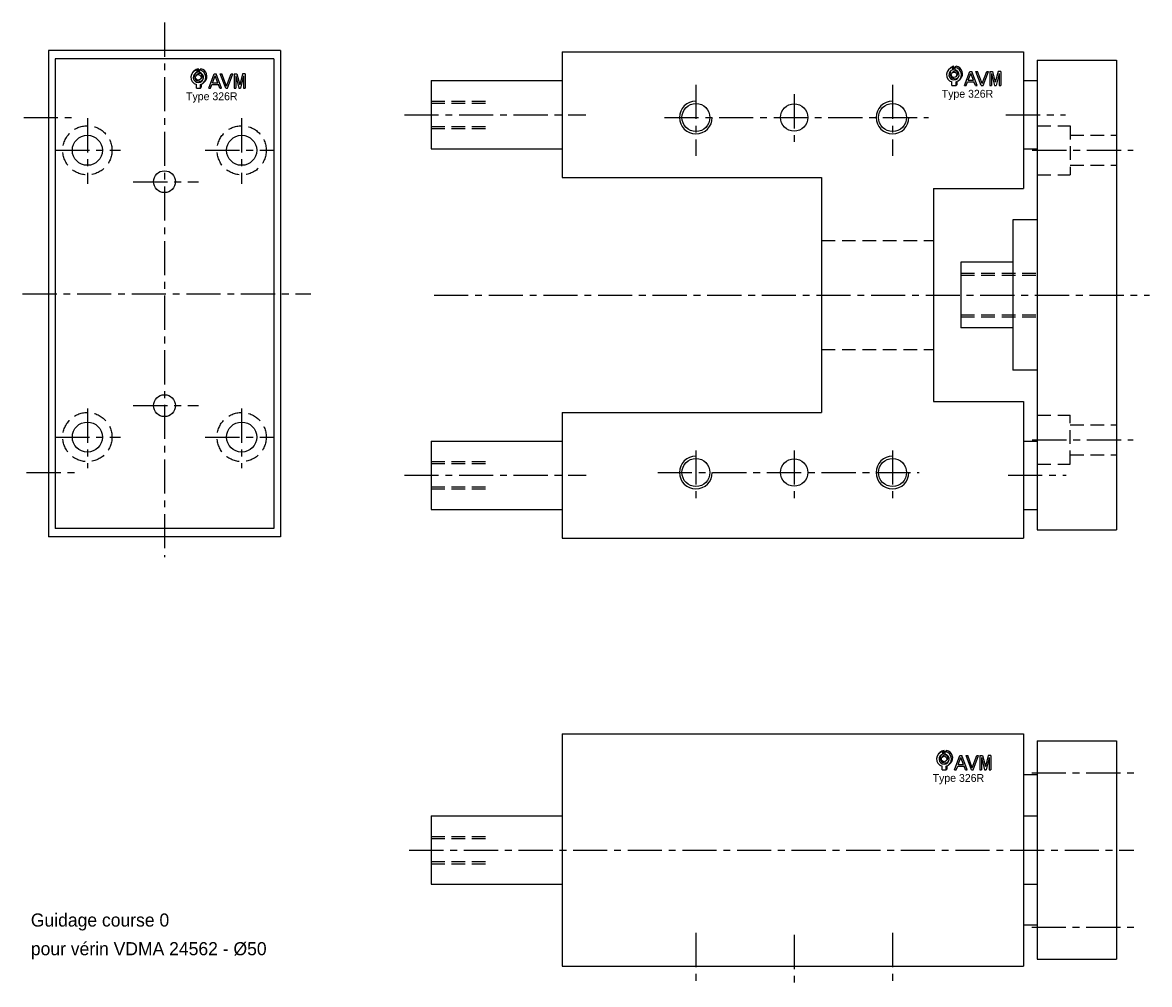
# Model space of a CAD drawing. Extents: x -21 to 391, y -78 to 274.
import ezdxf

# ---------------------------------------------------------------- set-up
doc = ezdxf.new("R2010")
doc.units = 0
doc.header["$LTSCALE"] = 10
doc.linetypes.add('CENTER', pattern=[2, 1.25, -0.25, 0.25, -0.25])
doc.linetypes.add('DASHED', pattern=[0.75, 0.5, -0.25])
for name, color, linetype in [('1', 7, 'CONTINUOUS'), ('2', 7, 'CONTINUOUS'), ('3', 7, 'CONTINUOUS'), ('4', 7, 'CONTINUOUS'), ('5', 7, 'CONTINUOUS')]:
    doc.layers.add(name, color=color, linetype=linetype)
doc.styles.get("Standard").update_dxf_attribs({"font": 'IsonormD'})

# ---------------------------------------------------------------- blocks, each defined once
blk = doc.blocks.new('AID270')
at = {"layer": '5', "color": 8, "linetype": 'CONTINUOUS'}
for p, q in [((41.027302, 255.829558), (41.434595, 256.236851)), ((42.529946, 256.596593), (42.93724, 257.003887)), ((42.529946, 255.716386), (42.93724, 256.123679)), ((42.93724, 256.123679), (42.93724, 257.003887)), ((43.393946, 256.596593), (43.80124, 257.003887)), ((42.249182, 254.607677), (42.656476, 255.014971)), ((43.67471, 253.18215), (44.082003, 253.589443)), ((44.89659, 251.960269), (45.303884, 252.367563)), ((43.717946, 249.934914), (44.12524, 250.342207)), ((44.12524, 250.342207), (44.12524, 251.418536))]:
    blk.add_line(p, q, dxfattribs=at)
at = {"layer": '5', "color": 1, "linetype": 'CONTINUOUS'}
for p, q in [((42.529946, 255.716386), (42.529946, 256.596593)), ((43.393946, 255.716386), (43.393946, 256.596593)), ((42.205946, 249.934914), (42.205946, 251.265435)), ((42.205946, 249.934914), (43.717946, 249.934914)), ((43.717946, 249.934914), (43.717946, 251.265435))]:
    blk.add_line(p, q, dxfattribs=at)
at = {"layer": '5', "color": 7, "linetype": 'CONTINUOUS'}
for p, q in [((46.806135, 249.934914), (48.771166, 255.143577)), ((48.157603, 251.885392), (49.110852, 254.412148)), ((48.157603, 251.885392), (50.064101, 251.885392)), ((48.771166, 255.143577), (49.450539, 255.143577)), ((50.064101, 251.885392), (49.110852, 254.412148)), ((51.41557, 249.934914), (49.450539, 255.143577)), ((52.948601, 249.934914), (50.98357, 255.143577)), ((50.98357, 255.143577), (51.599197, 255.143577)), ((53.288253, 250.666434), (51.599197, 255.143577)), ((53.288253, 250.666434), (54.97731, 255.143577)), ((53.627906, 249.934914), (55.592937, 255.143577)), ((54.97731, 255.143577), (55.592937, 255.143577)), ((56.083167, 255.143577), (56.083167, 249.934914)), ((56.083167, 255.143577), (57.067797, 255.143577)), ((56.659167, 254.412148), (56.659167, 249.934914)), ((56.659167, 254.412148), (57.795453, 249.934914)), ((57.067797, 255.143577), (58.083453, 251.141653)), ((59.09911, 255.143577), (58.083453, 251.141653)), ((59.507739, 254.412148), (58.371453, 249.934914)), ((60.083739, 255.143577), (59.09911, 255.143577)), ((59.507739, 254.412148), (59.507739, 249.934914)), ((60.083739, 255.143577), (60.083739, 249.934914)), ((46.806135, 249.934914), (47.421762, 249.934914)), ((47.421762, 249.934914), (47.9403, 251.309392)), ((47.9403, 251.309392), (50.281404, 251.309392)), ((50.799943, 249.934914), (50.281404, 251.309392)), ((50.799943, 249.934914), (51.41557, 249.934914)), ((52.948601, 249.934914), (53.627906, 249.934914)), ((56.083167, 249.934914), (56.659167, 249.934914)), ((57.795453, 249.934914), (58.371453, 249.934914)), ((59.507739, 249.934914), (60.083739, 249.934914))]:
    blk.add_line(p, q, dxfattribs=at)
at = {"layer": '5', "color": 1, "linetype": 'CONTINUOUS'}
blk.add_circle((42.961946, 253.894914), 1.008, dxfattribs=at)
for radius, start, end in [(2.736, 99.08472, 253.959558), (2.736, 286.040442, 80.91528), (1.872, 103.342364, 76.657636)]:
    blk.add_arc((42.961946, 253.894914), radius, start, end, dxfattribs=at)
at = {"layer": '5', "color": 8, "linetype": 'CONTINUOUS'}
for radius, start, end in [(2.736, 99.08472, 135), (2.736, 315, 80.91528), (1.872, 143.849883, 306.150117), (1.008, 315, 135)]:
    blk.add_arc((43.36924, 254.302207), radius, start, end, dxfattribs=at)
blk = doc.blocks.new('AID383')
at = {"layer": '5', "color": 8, "linetype": 'CONTINUOUS'}
for p, q in [((317.717667, 256.747672), (318.12496, 257.154966)), ((318.939547, 255.525792), (319.346841, 255.933085)), ((319.220311, 257.514708), (319.627604, 257.922001)), ((319.220311, 256.6345), (319.627604, 257.041794)), ((319.627604, 257.041794), (319.627604, 257.922001)), ((320.084311, 257.514708), (320.491604, 257.922001)), ((320.365074, 254.100265), (320.772368, 254.507558)), ((320.815604, 251.260322), (320.815604, 252.336651)), ((321.586955, 252.878384), (321.994248, 253.285678)), ((320.408311, 250.853028), (320.815604, 251.260322))]:
    blk.add_line(p, q, dxfattribs=at)
at = {"layer": '5', "color": 1, "linetype": 'CONTINUOUS'}
for p, q in [((319.220311, 256.6345), (319.220311, 257.514708)), ((320.084311, 256.6345), (320.084311, 257.514708)), ((318.896311, 250.853028), (318.896311, 252.183549)), ((320.408311, 250.853028), (320.408311, 252.183549)), ((318.896311, 250.853028), (320.408311, 250.853028))]:
    blk.add_line(p, q, dxfattribs=at)
at = {"layer": '5', "color": 7, "linetype": 'CONTINUOUS'}
for p, q in [((323.496499, 250.853028), (325.46153, 256.061692)), ((325.46153, 256.061692), (326.140903, 256.061692)), ((328.105934, 250.853028), (326.140903, 256.061692)), ((329.638966, 250.853028), (327.673934, 256.061692)), ((327.673934, 256.061692), (328.289561, 256.061692)), ((329.978618, 251.584548), (328.289561, 256.061692)), ((329.978618, 251.584548), (331.667674, 256.061692)), ((330.31827, 250.853028), (332.283301, 256.061692)), ((331.667674, 256.061692), (332.283301, 256.061692)), ((332.773531, 256.061692), (332.773531, 250.853028)), ((332.773531, 256.061692), (333.758161, 256.061692)), ((333.758161, 256.061692), (334.773818, 252.059767)), ((335.789474, 256.061692), (334.773818, 252.059767)), ((336.774104, 256.061692), (335.789474, 256.061692)), ((336.774104, 256.061692), (336.774104, 250.853028)), ((324.112126, 250.853028), (324.630665, 252.227507)), ((324.630665, 252.227507), (326.971769, 252.227507)), ((324.847968, 252.803507), (325.801217, 255.330263)), ((324.847968, 252.803507), (326.754466, 252.803507)), ((326.754466, 252.803507), (325.801217, 255.330263)), ((327.490307, 250.853028), (326.971769, 252.227507)), ((333.349531, 255.330263), (333.349531, 250.853028)), ((333.349531, 255.330263), (334.485818, 250.853028)), ((336.198104, 255.330263), (335.061818, 250.853028)), ((336.198104, 255.330263), (336.198104, 250.853028)), ((323.496499, 250.853028), (324.112126, 250.853028)), ((327.490307, 250.853028), (328.105934, 250.853028)), ((329.638966, 250.853028), (330.31827, 250.853028)), ((332.773531, 250.853028), (333.349531, 250.853028)), ((334.485818, 250.853028), (335.061818, 250.853028)), ((336.198104, 250.853028), (336.774104, 250.853028))]:
    blk.add_line(p, q, dxfattribs=at)
at = {"layer": '5', "color": 1, "linetype": 'CONTINUOUS'}
blk.add_circle((319.652311, 254.813028), 1.008, dxfattribs=at)
for radius, start, end in [(2.736, 99.08472, 253.959558), (1.872, 103.342364, 76.657636), (2.736, 286.040442, 80.91528)]:
    blk.add_arc((319.652311, 254.813028), radius, start, end, dxfattribs=at)
at = {"layer": '5', "color": 8, "linetype": 'CONTINUOUS'}
for radius, start, end in [(2.736, 99.08472, 135), (1.872, 143.849883, 306.150117), (1.008, 315, 135), (2.736, 315, 80.91528)]:
    blk.add_arc((320.059604, 255.220322), radius, start, end, dxfattribs=at)
blk = doc.blocks.new('AID492')
at = {"layer": '5', "color": 8, "linetype": 'CONTINUOUS'}
for p, q in [((314.105404, 6.207149), (314.512698, 6.614443)), ((315.327285, 4.985269), (315.734578, 5.392562)), ((315.608049, 6.974184), (316.015342, 7.381478)), ((315.608049, 6.093977), (316.015342, 6.50127)), ((316.015342, 6.50127), (316.015342, 7.381478)), ((316.472049, 6.974184), (316.879342, 7.381478)), ((316.752812, 3.559741), (317.160106, 3.967035)), ((316.796049, 0.312505), (317.203342, 0.719798)), ((317.203342, 0.719798), (317.203342, 1.796128)), ((317.974693, 2.337861), (318.381986, 2.745154))]:
    blk.add_line(p, q, dxfattribs=at)
at = {"layer": '5', "color": 1, "linetype": 'CONTINUOUS'}
for p, q in [((315.608049, 6.093977), (315.608049, 6.974184)), ((316.472049, 6.093977), (316.472049, 6.974184)), ((315.284049, 0.312505), (315.284049, 1.643026)), ((315.284049, 0.312505), (316.796049, 0.312505)), ((316.796049, 0.312505), (316.796049, 1.643026))]:
    blk.add_line(p, q, dxfattribs=at)
at = {"layer": '5', "color": 7, "linetype": 'CONTINUOUS'}
for p, q in [((319.884237, 0.312505), (321.849268, 5.521169)), ((321.235706, 2.262983), (322.188955, 4.789739)), ((321.849268, 5.521169), (322.528641, 5.521169)), ((323.142204, 2.262983), (322.188955, 4.789739)), ((324.493672, 0.312505), (322.528641, 5.521169)), ((326.026704, 0.312505), (324.061672, 5.521169)), ((324.061672, 5.521169), (324.677299, 5.521169)), ((326.366356, 1.044025), (324.677299, 5.521169)), ((326.366356, 1.044025), (328.055412, 5.521169)), ((326.706008, 0.312505), (328.671039, 5.521169)), ((328.055412, 5.521169), (328.671039, 5.521169)), ((329.161269, 5.521169), (329.161269, 0.312505)), ((329.161269, 5.521169), (330.145899, 5.521169)), ((329.737269, 4.789739), (329.737269, 0.312505)), ((329.737269, 4.789739), (330.873556, 0.312505)), ((330.145899, 5.521169), (331.161556, 1.519244)), ((332.177212, 5.521169), (331.161556, 1.519244)), ((332.585842, 4.789739), (331.449556, 0.312505)), ((333.161842, 5.521169), (332.177212, 5.521169)), ((332.585842, 4.789739), (332.585842, 0.312505)), ((333.161842, 5.521169), (333.161842, 0.312505)), ((319.884237, 0.312505), (320.499864, 0.312505)), ((320.499864, 0.312505), (321.018403, 1.686983)), ((321.018403, 1.686983), (323.359507, 1.686983)), ((321.235706, 2.262983), (323.142204, 2.262983)), ((323.878045, 0.312505), (323.359507, 1.686983)), ((323.878045, 0.312505), (324.493672, 0.312505)), ((326.026704, 0.312505), (326.706008, 0.312505)), ((329.161269, 0.312505), (329.737269, 0.312505)), ((330.873556, 0.312505), (331.449556, 0.312505)), ((332.585842, 0.312505), (333.161842, 0.312505))]:
    blk.add_line(p, q, dxfattribs=at)
at = {"layer": '5', "color": 1, "linetype": 'CONTINUOUS'}
blk.add_circle((316.040049, 4.272505), 1.008, dxfattribs=at)
for radius, start, end in [(2.736, 99.08472, 253.959558), (1.872, 103.342364, 76.657636), (2.736, 286.040442, 80.91528)]:
    blk.add_arc((316.040049, 4.272505), radius, start, end, dxfattribs=at)
at = {"layer": '5', "color": 8, "linetype": 'CONTINUOUS'}
for radius, start, end in [(2.736, 99.08472, 135), (1.872, 143.849883, 306.150117), (1.008, 315, 135), (2.736, 315, 80.91528)]:
    blk.add_arc((316.447342, 4.679798), radius, start, end, dxfattribs=at)

msp = doc.modelspace()

# ---------------------------------------------------------------- linework, layer by layer
at = {"layer": '1', "color": 1, "linetype": 'CENTER'}
for p, q in [((30.554028, 273.942581), (30.554028, 78.166535)), ((225.153388, 251.127085), (225.153388, 225.170892)), ((261.153388, 247.701103), (261.153388, 229.539867)), ((297.153388, 251.127085), (297.153388, 225.170892)), ((118.412871, 240.170892), (184.868281, 240.170892)), ((338.6713, 240.170892), (360.537222, 240.170892)), ((-20.970737, 239.170892), (-1.528076, 239.170892)), ((2.304028, 238.890678), (2.304028, 214.824659)), ((58.804028, 238.890678), (58.804028, 214.824659)), ((213.641338, 239.170892), (310.359787, 239.170892)), ((-9.445972, 227.15482), (14.431386, 227.15482)), ((45.487763, 227.15482), (70.554028, 227.15482)), ((348.325307, 227.15482), (385.226603, 227.15482)), ((19.10464, 215.65482), (42.94127, 215.65482)), ((-21.440895, 174.65482), (84.131438, 174.65482)), ((129.302095, 174.170892), (391.245131, 174.170892)), ((2.304028, 132.584488), (2.304028, 110.723632)), ((19.10464, 133.65482), (42.94127, 133.65482)), ((58.804028, 132.584488), (58.804028, 110.723632)), ((-9.445972, 122.15482), (14.431386, 122.15482)), ((45.487763, 122.15482), (70.554028, 122.15482)), ((348.325307, 121.186964), (385.226603, 121.186964)), ((225.153388, 117.279893), (225.153388, 99.118657)), ((261.153388, 117.279893), (261.153388, 99.118657)), ((297.153388, 117.279893), (297.153388, 99.118657)), ((-19.956075, 109.170892), (-1.465246, 109.170892)), ((118.412871, 108.170892), (184.923355, 108.170892)), ((211.175109, 109.170892), (306.941725, 109.170892)), ((339.495212, 108.170892), (360.791896, 108.170892)), ((348.109419, -0.828477), (385.531726, -0.828477)), ((120.205622, -29.078477), (385.531726, -29.078477)), ((348.109419, -57.328477), (385.531726, -57.328477)), ((225.153388, -59.439488), (225.153388, -77.600724)), ((261.153388, -60.135235), (261.153388, -78.29647)), ((297.153388, -59.439488), (297.153388, -77.600724))]:
    msp.add_line(p, q, dxfattribs=at)
at = {"layer": '2', "color": 2, "linetype": 'DASHED'}
for p, q in [((128.153388, 245.170892), (148.153388, 245.170892)), ((128.153388, 244.420892), (148.153388, 244.420892)), ((128.153388, 235.920892), (148.153388, 235.920892)), ((350.153388, 236.15482), (362.153388, 236.15482)), ((362.153388, 236.15482), (362.153388, 218.15482)), ((128.153388, 235.170892), (148.153388, 235.170892)), ((362.153388, 232.65482), (379.153388, 232.65482)), ((362.153388, 221.65482), (379.153388, 221.65482)), ((350.153388, 218.15482), (362.153388, 218.15482)), ((271.153388, 194.170892), (312.153388, 194.170892)), ((322.153388, 182.170892), (350.153388, 182.170892)), ((322.153388, 181.420892), (350.153388, 181.420892)), ((322.153388, 166.920892), (350.153388, 166.920892)), ((322.153388, 166.170892), (350.153388, 166.170892)), ((271.153388, 154.170892), (312.153388, 154.170892)), ((350.153388, 130.186964), (362.153388, 130.186964)), ((362.153388, 112.186964), (362.153388, 130.186964)), ((362.153388, 126.686964), (379.153388, 126.686964)), ((362.153388, 115.686964), (379.153388, 115.686964)), ((128.153388, 113.170892), (148.153388, 113.170892)), ((128.153388, 112.420892), (148.153388, 112.420892)), ((350.153388, 112.186964), (362.153388, 112.186964)), ((128.153388, 103.920892), (148.153388, 103.920892)), ((128.153388, 103.170892), (148.153388, 103.170892)), ((128.153388, -24.078477), (148.153388, -24.078477)), ((128.153388, -24.828477), (148.153388, -24.828477)), ((128.153388, -33.328477), (148.153388, -33.328477)), ((128.153388, -34.078477), (148.153388, -34.078477))]:
    msp.add_line(p, q, dxfattribs=at)
for centre in [(2.304028, 227.15482), (58.804028, 227.15482), (2.304028, 122.15482), (58.804028, 122.15482)]:
    msp.add_circle(centre, 9, dxfattribs=at)
at = {"layer": '3', "color": 7, "linetype": 'CONTINUOUS'}
for p, q in [((-11.945972, 263.65482), (-11.945972, 85.65482)), ((73.054028, 263.65482), (-11.945972, 263.65482)), ((-9.445972, 260.65482), (-9.445972, 88.65482)), ((70.554028, 260.65482), (-9.445972, 260.65482)), ((70.554028, 260.65482), (70.554028, 88.65482)), ((73.054028, 263.65482), (73.054028, 85.65482)), ((176.153388, 263.170892), (345.153388, 263.170892)), ((176.153388, 263.170892), (176.153388, 217.170892)), ((345.153388, 263.170892), (345.153388, 213.170892)), ((350.153388, 260.170892), (350.153388, 88.170892)), ((350.153388, 260.170892), (379.153388, 260.170892)), ((379.153388, 260.170892), (379.153388, 88.170892)), ((128.153388, 252.670892), (176.153388, 252.670892)), ((128.153388, 252.670892), (128.153388, 227.670892)), ((345.153388, 252.670892), (350.153388, 252.670892)), ((128.153388, 227.670892), (176.153388, 227.670892)), ((345.153388, 227.670892), (350.153388, 227.670892)), ((176.153388, 217.170892), (271.153388, 217.170892)), ((271.153388, 217.170892), (271.153388, 131.170892)), ((312.153388, 213.170892), (312.153388, 135.170892)), ((312.153388, 213.170892), (345.153388, 213.170892)), ((341.153388, 201.670892), (341.153388, 146.670892)), ((350.153388, 201.670892), (341.153388, 201.670892)), ((322.153388, 186.170892), (322.153388, 162.170892)), ((341.153388, 186.170892), (322.153388, 186.170892)), ((341.153388, 162.170892), (322.153388, 162.170892)), ((350.153388, 146.670892), (341.153388, 146.670892)), ((312.153388, 135.170892), (345.153388, 135.170892)), ((345.153388, 135.170892), (345.153388, 85.170892)), ((176.153388, 131.170892), (271.153388, 131.170892)), ((176.153388, 131.170892), (176.153388, 85.170892)), ((128.153388, 120.670892), (176.153388, 120.670892)), ((128.153388, 120.670892), (128.153388, 95.670892)), ((345.153388, 120.670892), (350.153388, 120.670892)), ((128.153388, 95.670892), (176.153388, 95.670892)), ((345.153388, 95.670892), (350.153388, 95.670892)), ((70.554028, 88.65482), (-9.445972, 88.65482)), ((350.153388, 88.170892), (379.153388, 88.170892)), ((73.054028, 85.65482), (-11.945972, 85.65482)), ((176.153388, 85.170892), (345.153388, 85.170892)), ((176.153388, 13.421523), (176.153388, -71.578477)), ((176.153388, 13.421523), (345.153388, 13.421523)), ((345.153388, 13.421523), (345.153388, -71.578477)), ((350.153388, 10.921523), (350.153388, -69.078477)), ((350.153388, 10.921523), (379.153388, 10.921523)), ((379.153388, 10.921523), (379.153388, -69.078477)), ((350.153388, -1.578477), (345.153388, -1.578477)), ((128.153388, -16.578477), (128.153388, -41.578477)), ((128.153388, -16.578477), (176.153388, -16.578477)), ((345.153388, -16.578477), (350.153388, -16.578477)), ((128.153388, -41.578477), (176.153388, -41.578477)), ((345.153388, -41.578477), (350.153388, -41.578477)), ((350.153388, -56.578477), (345.153388, -56.578477)), ((350.153388, -69.078477), (379.153388, -69.078477)), ((176.153388, -71.578477), (345.153388, -71.578477))]:
    msp.add_line(p, q, dxfattribs=at)
for centre, radius in [((225.153388, 239.170892), 5.125), ((261.153388, 239.170892), 5), ((297.153388, 239.170892), 5.125), ((2.304028, 227.15482), 5.5), ((58.804028, 227.15482), 5.5), ((30.554028, 215.65482), 4), ((30.554028, 133.65482), 4), ((2.304028, 122.15482), 5.5), ((58.804028, 122.15482), 5.5), ((225.153388, 109.170892), 5.125), ((261.153388, 109.170892), 5), ((297.153388, 109.170892), 5.125)]:
    msp.add_circle(centre, radius, dxfattribs=at)
at = {"layer": '4', "color": 4, "linetype": 'CONTINUOUS'}
for centre in [(225.153388, 239.170892), (297.153388, 239.170892), (225.153388, 109.170892), (297.153388, 109.170892)]:
    msp.add_arc(centre, 6, 90, 360, dxfattribs=at)

# ---------------------------------------------------------------- block references
at = {"layer": '5'}
for name in ['AID270', 'AID383', 'AID492']:
    msp.add_blockref(name, (0, 0), dxfattribs=at)

# ---------------------------------------------------------------- texts
at = {"layer": '4', "color": 4}
for s, height, p in [('Type 326R', 2.88, (38.453878, 245.501252)), ('Type 326R', 2.88, (315.186936, 246.419367)), ('Type 326R', 2.88, (311.855468, -4.121156)), ('Guidage course 0', 4.8, (-18.400993, -57.106835)), ('pour vérin VDMA 24562 - %%c50', 4.8, (-18.400993, -67.598618))]:
    msp.add_text(s, height=height, dxfattribs=at).set_placement(p)

doc.saveas('drawing.dxf')
